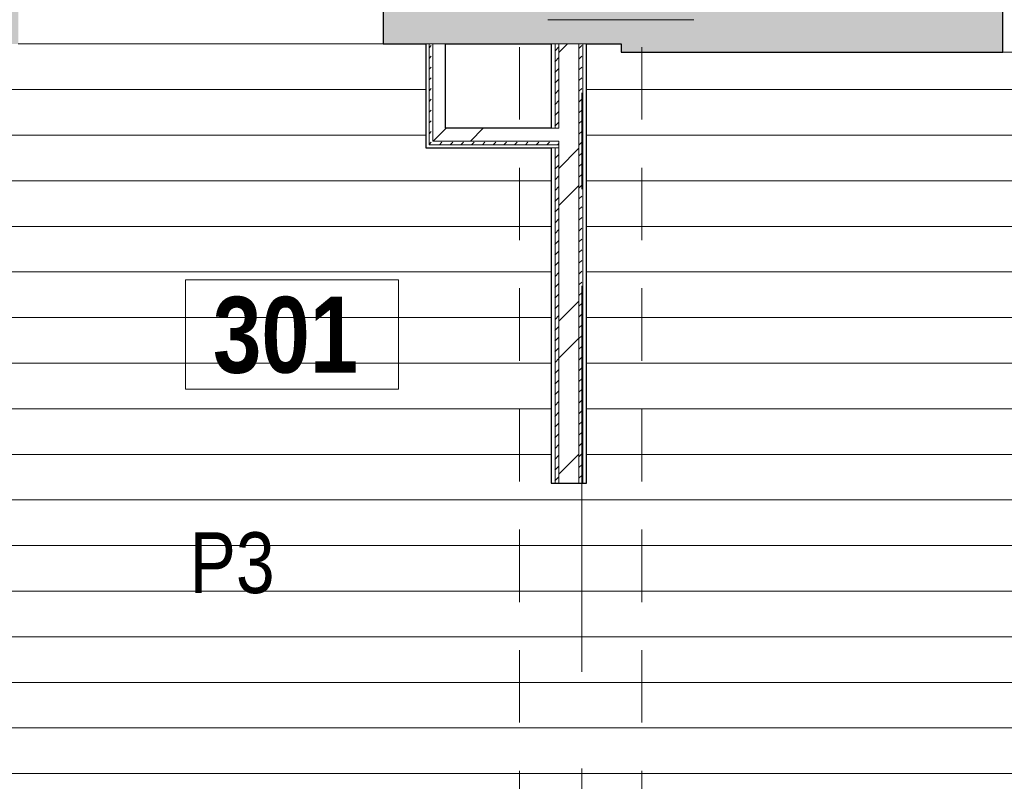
# Model space of a CAD drawing. Header units: millimetres. Extents: x -2764 to 55441, y -2158 to 22251.
# Tile 49 of 70: x 28151 to 31389, y 4775 to 7280. Entities that reach past the tile are written whole.
import ezdxf

# ---------------------------------------------------------------- set-up
doc = ezdxf.new("R2010")
doc.units = ezdxf.units.MM
doc.linetypes.add('Grid Line 1_2_', pattern=[2222.5, 1270, -317.5, 317.5, -317.5])
doc.linetypes.add('Overhead', pattern=[396.875, 238.125, -158.75])
for name, color, linetype, lineweight, true_color in [('_ hall', 9, 'Continuous', 9, 0x808080), ('Color Fill-2', 9, 'Continuous', 9, 0x808080), ('Cut Pattern-2', 7, 'Continuous', 9, 0x787878), ('Room Tags-1', 7, 'Continuous', 9, 0x800000)]:
    doc.layers.add(name, color=color, linetype=linetype, lineweight=lineweight, true_color=true_color)
for name, color, linetype, lineweight in [('_Overhead_', 7, 'Overhead', 9), ('Common Edges', 7, 'Continuous', 9), ('Cut Pattern-3', 7, 'Continuous', 9), ('Floors', 7, 'Continuous', 9), ('Grids-1', 7, 'Grid Line 1_2_', 9), ('Room Tags', 7, 'Continuous', 9), ('Walls', 7, 'Continuous', 9), ('Walls-1', 7, 'Continuous', 25)]:
    doc.layers.add(name, color=color, linetype=linetype, lineweight=lineweight)
doc.styles.add('Swis721 Cn BT_1', font='swissc.ttf', dxfattribs={"height": 200})
doc.styles.add('Swis721 Cn BT_B', font='swisscb.ttf', dxfattribs={"height": 250})
pattern_1 = [(45, (0, 0), (0, 35.35534), [25, -25])]
pattern_2 = [(45, (0, 0), (-251.447, 251.447), []), (45, (0, 381), (-251.447, 251.447), [])]

# ---------------------------------------------------------------- blocks, each defined once
blk = doc.blocks.new('1_0 Room Tag - 2_5mm Nr-411650-3 Korruse põrandate  plaan')
at = {"layer": 'Room Tags'}
for p, q in [((3.5, 1.8), (-3.5, 1.8)), ((-3.5, 1.8), (-3.5, -1.8)), ((3.5, 1.8), (3.5, -1.8)), ((3.5, -1.8), (-3.5, -1.8))]:
    blk.add_line(p, q, dxfattribs=at)

msp = doc.modelspace()

# ---------------------------------------------------------------- hatches: boundary and pattern name
at = {"layer": 'Color Fill-2'}
h = msp.add_hatch(dxfattribs=at)
h.set_pattern_fill('FP_38', color=256, style=0, pattern_type=2)
h.set_pattern_definition([(0, (0, 0), (0, 150), [])])
h.paths.add_polyline_path([(32956.9, 4670.5), (32956.9, 4755), (33100.9, 4755), (33100.9, 4670.5), (33110.9, 4670.5), (33110.9, 4716), (33990.9, 4716), (33990.9, 4670.5), (34000.9, 4670.5), (34000.9, 4755), (35840.5, 4755), (35840.5, 6858.3), (35030.5, 6858.3), (35030.5, 7172.8), (30128.5, 7172.8), (30128.5, 7200), (30014.9, 7200), (30014.4, 5755), (29898.9, 5755), (29898.9, 6858.3), (29486.9, 6858.3), (29486.9, 7200), (29346, 7200), (29346, 7360), (29336, 7360), (29336, 7280), (28156, 7280), (28156, 7360), (28146, 7360), (28146, 7200), (27283.9, 7200), (27283.9, 5755), (27007.9, 5755), (27007.9, 7200), (25909.9, 7200), (25909.9, 7190), (25957.9, 7190), (25957.9, 7175), (26657.9, 7175), (26657.9, 7125), (25957.9, 7125), (25957.9, 6460), (25909.9, 6460), (25909.9, 6450), (25967.9, 6450), (25967.9, 5492.5), (25909.9, 5492.5), (25909.9, 5482.5), (25951.9, 5482.5), (25951.9, 4752.5), (25909.9, 4752.5), (25909.9, 4742.5), (25967.9, 4742.5), (25967.9, 4670.5), (25977.9, 4670.5), (25977.9, 4716), (26857.9, 4716), (26857.9, 4670.5), (26867.9, 4670.5), (26867.9, 4755), (27011.9, 4755), (27011.9, 4670.5), (27021.9, 4670.8), (27021.9, 4716), (27901.9, 4716), (27901.9, 4670.5), (27911.9, 4670.5), (27911.9, 4755), (32056.9, 4755), (32056.9, 4670.5), (32066.9, 4670.5), (32066.9, 4716), (32946.9, 4716), (32946.9, 4670.5)], flags=0)
at = {"layer": 'Cut Pattern-2'}
h = msp.add_hatch(color=256, dxfattribs=at)
h.paths.add_polyline_path([(24163.1, 7200), (28146, 7200), (28146, 7520), (24163.1, 7520), (24163.1, 7491.8)], flags=0)
h.paths.add_polyline_path([(30128.5, 7200), (30128.5, 7520), (29346, 7520), (29346, 7200), (30015.7, 7200)], flags=0)
h = msp.add_hatch(color=256, dxfattribs=at)
h.paths.add_polyline_path([(35840.5, 7172.8), (35840.5, 7522.8), (35030.5, 7522.8), (35030.5, 7172.8), (35126.3, 7172.8)], flags=0)
h.paths.add_polyline_path([(30128.5, 7172.8), (31383.7, 7172.8), (31383.7, 7522.8), (30128.5, 7522.8), (30128.5, 7200)], flags=0)
h.paths.add_polyline_path([(32583.7, 7172.8), (33830.5, 7172.8), (33830.5, 7522.8), (32583.7, 7522.8), (32583.7, 7200)], flags=0)
h = msp.add_hatch(dxfattribs=at)
h.set_pattern_fill('FP_3', color=256, style=0, pattern_type=2)
h.set_pattern_definition(pattern_2)
h.paths.add_polyline_path([(29989.9, 5755), (29989.9, 7200), (29923.9, 7200), (29923.9, 5755)], flags=0)
h = msp.add_hatch(dxfattribs=at)
h.set_pattern_fill('FP_3', color=256, style=0, pattern_type=2)
h.set_pattern_definition(pattern_2)
h.paths.add_polyline_path([(29768.5, 6880.8), (29923.9, 6880.8), (29923.9, 6922.8), (29509.4, 6922.8), (29509.4, 6880.8), (29756.3, 6880.8)], flags=0)
at = {"layer": 'Cut Pattern-3'}
h = msp.add_hatch(dxfattribs=at)
h.set_pattern_fill('FP_1', color=256, style=0, pattern_type=2)
h.set_pattern_definition(pattern_1)
h.paths.add_polyline_path([(29496.9, 6880.8), (29509.4, 6880.8), (29509.4, 7200), (29496.9, 7200), (29496.9, 6881.2)], flags=0)
h = msp.add_hatch(dxfattribs=at)
h.set_pattern_fill('FP_1', color=256, style=0, pattern_type=2)
h.set_pattern_definition(pattern_1)
h.paths.add_polyline_path([(29898.9, 5755), (29911.4, 5755), (29911.4, 6858.3), (29898.9, 6858.3), (29898.9, 6514.8)], flags=0)
h.paths.add_polyline_path([(29898.9, 6922.8), (29911.4, 6922.8), (29911.4, 7200), (29898.9, 7200), (29898.9, 7049.7)], flags=0)
h = msp.add_hatch(dxfattribs=at)
h.set_pattern_fill('FP_1', color=256, style=0, pattern_type=2)
h.set_pattern_definition(pattern_1)
h.paths.add_polyline_path([(29923.9, 5755), (29923.9, 6858.3), (29911.4, 6858.3), (29911.4, 5755)], flags=0)
h.paths.add_polyline_path([(29923.9, 6922.8), (29923.9, 7200), (29911.4, 7200), (29911.4, 6922.8)], flags=0)
h = msp.add_hatch(dxfattribs=at)
h.set_pattern_fill('FP_1', color=256, style=0, pattern_type=2)
h.set_pattern_definition(pattern_1)
h.paths.add_polyline_path([(30002.4, 5755), (30002.4, 7200), (29989.9, 7200), (29989.9, 5755)], flags=0)
h = msp.add_hatch(dxfattribs=at)
h.set_pattern_fill('FP_1', color=256, style=0, pattern_type=2)
h.set_pattern_definition(pattern_1)
h.paths.add_polyline_path([(29551.4, 6868.3), (29923.9, 6868.3), (29923.9, 6880.8), (29496.9, 6880.8), (29496.9, 6868.3), (29509.4, 6868.3)], flags=0)

# ---------------------------------------------------------------- linework, layer by layer
at = {"layer": '_ hall'}
msp.add_line((30367.4, 7280), (29887.4, 7280), dxfattribs=at)
at = {"layer": '_Overhead_'}
for p, q in [((29794.4, 7190), (29794.4, 4590.8)), ((30196.3, 7190), (30196.3, 4604))]:
    msp.add_line(p, q, dxfattribs=at)
at = {"layer": 'Common Edges'}
for p, q in [((29551.4, 7200), (29486.9, 7200)), ((29496.9, 7200), (29496.9, 6868.3)), ((29509.4, 7200), (29509.4, 6880.8)), ((30014.9, 7200), (29898.9, 7200)), ((29911.4, 6922.8), (29911.4, 7200)), ((29923.9, 6922.8), (29923.9, 7200)), ((29989.9, 5755), (29989.9, 7200)), ((30002.4, 5755), (30002.4, 7200)), ((29923.9, 6922.8), (29898.9, 6922.8)), ((29496.9, 6868.3), (29923.9, 6868.3)), ((29509.4, 6880.8), (29923.9, 6880.8)), ((29923.9, 6880.8), (29923.9, 5755)), ((29923.9, 6858.3), (29898.9, 6858.3)), ((29911.4, 5755), (29911.4, 6858.3))]:
    msp.add_line(p, q, dxfattribs=at)
at = {"layer": 'Floors'}
msp.add_line((29346, 7200), (28146, 7200), dxfattribs=at)
at = {"layer": 'Grids-1'}
msp.add_line((30000, 17517.1), (30000, 942.1), dxfattribs=at)
at = {"layer": 'Walls'}
msp.add_line((32583.7, 7172.8), (31383.7, 7172.8), dxfattribs=at)
at = {"layer": 'Walls-1'}
for p, q in [((31383.7, 7172.8), (31383.7, 7773.8)), ((29346, 7520), (29346, 7200)), ((29346, 7200), (29486.9, 7200)), ((29486.9, 7200), (29486.9, 6858.3)), ((29551.4, 7200), (29898.9, 7200)), ((29551.4, 6922.8), (29551.4, 7200)), ((29898.9, 7200), (29898.9, 6922.8)), ((30014.9, 7200), (30128.5, 7200)), ((30014.9, 5755), (30014.9, 7200)), ((30128.5, 7200), (30128.5, 7172.8)), ((30128.5, 7172.8), (31383.7, 7172.8)), ((29898.9, 6922.8), (29551.4, 6922.8)), ((29486.9, 6858.3), (29898.9, 6858.3)), ((29898.9, 6858.3), (29898.9, 5755)), ((29898.9, 5755), (30014.9, 5755))]:
    msp.add_line(p, q, dxfattribs=at)

# ---------------------------------------------------------------- block references
at = {"layer": 'Room Tags', "xscale": 99.99999999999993, "yscale": 99.99999999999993, "zscale": 99.99999999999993}
msp.add_blockref('1_0 Room Tag - 2_5mm Nr-411650-3 Korruse põrandate  plaan', (29046.1, 6244), dxfattribs=at)

# ---------------------------------------------------------------- texts
at = {"layer": 'Room Tags', "insert": (28786.5, 6368.5), "char_height": 250, "width": 625.316, "attachment_point": 1, "style": 'Swis721 Cn BT_B'}
msp.add_mtext('301', dxfattribs=at)
at = {"layer": 'Room Tags-1', "insert": (28709.2, 5593.7), "char_height": 200, "width": 328.692, "attachment_point": 1, "style": 'Swis721 Cn BT_1'}
msp.add_mtext('P3', dxfattribs=at)

doc.saveas('drawing.dxf')
